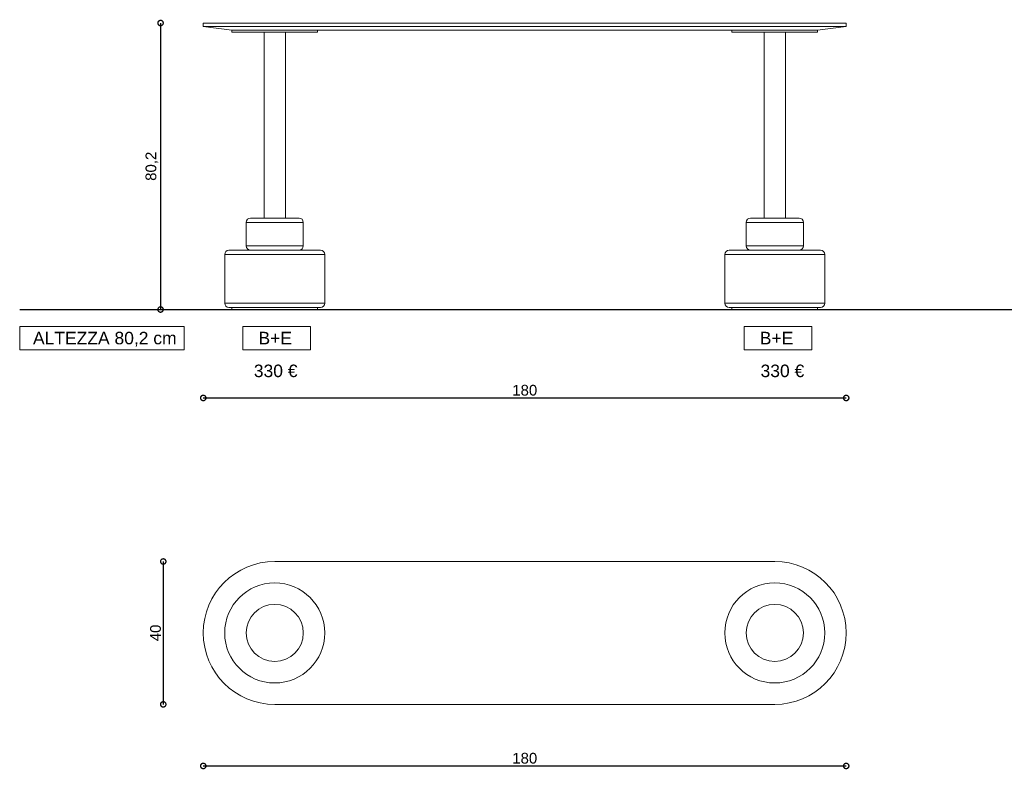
# Model space of a CAD drawing. Header units: millimetres. Extents: x 212 to 4870, y -1159 to 1622.
# Tile 17 of 21: x 4156 to 4431, y 486 to 696. Entities that reach past the tile are written whole.
import ezdxf

# ---------------------------------------------------------------- set-up
doc = ezdxf.new("R2010")
doc.units = ezdxf.units.MM
doc.header["$PDSIZE"] = -1
doc.layers.get('0').update_dxf_attribs({"lineweight": 9})
doc.styles.get("Standard").update_dxf_attribs({"font": 'Arial.ttf'})
doc.dimstyles.new('ISO-25', dxfattribs={"dimtxt": 3, "dimasz": 3, "dimexe": 1.25, "dimexo": 0.625, "dimtad": 1, "dimdec": 1, "dimtxsty": 'Standard', "dimblk": 'DOTSMALL', "dimblk1": 'DOTSMALL', "dimblk2": 'DOTSMALL', "dimcen": 2.5, "dimse1": 1, "dimse2": 1, "dimadec": 0, "dimazin": 0, "dimtfac": 1, "dimtdec": 1, "dimtmove": 0, "dimatfit": 3, "dimldrblk": 'DOTSMALL', "dimfxl": 1, "dimarcsym": 0})

# ---------------------------------------------------------------- blocks, each defined once
blk = doc.blocks.new('_DotSmall')
at = {"color": 0, "linetype": 'ByBlock', "const_width": 0.5}
blk.add_lwpolyline([(-0.0625, 0, 1), (0.0625, 0, 1)], format="xyb", close=True, dxfattribs=at)
blk = doc.blocks.new('*D52')
at = {"color": 0, "lineweight": -2, "transparency": 16777216}
blk.add_line((4195.05, 694.85), (4195.05, 614.65), dxfattribs=at)
at = {"layer": 'Defpoints', "color": 0, "transparency": 16777216}
for p in [(4207.01, 694.85), (4195.05, 614.65), (4207.01, 614.65)]:
    blk.add_point(p, dxfattribs=at)
at = {"color": 0, "lineweight": -2, "transparency": 16777216, "xscale": 3, "yscale": 3, "zscale": 3}
for p, rotation in [((4195.05, 694.85), 90), ((4195.05, 614.65), 270)]:
    blk.add_blockref('_DotSmall', p, dxfattribs=dict(at, rotation=rotation))
at = {"color": 0, "transparency": 16777216, "insert": (4192.62, 654.75), "char_height": 3, "attachment_point": 5, "rotation": 90}
blk.add_mtext('80,2', dxfattribs=at)
blk = doc.blocks.new('*D53')
at = {"color": 0, "lineweight": -2, "transparency": 16777216}
blk.add_line((4207.01, 589.89), (4387.01, 589.89), dxfattribs=at)
at = {"layer": 'Defpoints', "color": 0, "transparency": 16777216}
for p in [(4387.01, 694.85), (4207.01, 693.85), (4387.01, 589.89)]:
    blk.add_point(p, dxfattribs=at)
at = {"color": 0, "lineweight": -2, "transparency": 16777216, "xscale": 3, "yscale": 3, "zscale": 3, "rotation": 180}
blk.add_blockref('_DotSmall', (4207.01, 589.89), dxfattribs=at)
at = {"color": 0, "lineweight": -2, "transparency": 16777216, "xscale": 3, "yscale": 3, "zscale": 3}
blk.add_blockref('_DotSmall', (4387.01, 589.89), dxfattribs=at)
at = {"color": 0, "transparency": 16777216, "insert": (4297.01, 592.04), "char_height": 3, "attachment_point": 5}
blk.add_mtext('180', dxfattribs=at)
blk = doc.blocks.new('*D54')
at = {"color": 0, "lineweight": -2, "transparency": 16777216}
blk.add_line((4195.8, 544.11), (4195.8, 504.11), dxfattribs=at)
at = {"layer": 'Defpoints', "color": 0, "transparency": 16777216}
for p in [(4227.01, 544.11), (4195.8, 504.11), (4227.01, 504.11)]:
    blk.add_point(p, dxfattribs=at)
at = {"color": 0, "lineweight": -2, "transparency": 16777216, "xscale": 3, "yscale": 3, "zscale": 3}
for p, rotation in [((4195.8, 544.11), 90), ((4195.8, 504.11), 270)]:
    blk.add_blockref('_DotSmall', p, dxfattribs=dict(at, rotation=rotation))
at = {"color": 0, "transparency": 16777216, "insert": (4193.65, 524.11), "char_height": 3, "attachment_point": 5, "rotation": 90}
blk.add_mtext('40', dxfattribs=at)
blk = doc.blocks.new('*D55')
at = {"color": 0, "lineweight": -2, "transparency": 16777216}
blk.add_line((4207.01, 486.87), (4387.01, 486.87), dxfattribs=at)
at = {"layer": 'Defpoints', "color": 0, "transparency": 16777216}
for p in [(4207.01, 524.11), (4387.01, 524.11), (4387.01, 486.87)]:
    blk.add_point(p, dxfattribs=at)
at = {"color": 0, "lineweight": -2, "transparency": 16777216, "xscale": 3, "yscale": 3, "zscale": 3, "rotation": 180}
blk.add_blockref('_DotSmall', (4207.01, 486.87), dxfattribs=at)
at = {"color": 0, "lineweight": -2, "transparency": 16777216, "xscale": 3, "yscale": 3, "zscale": 3}
blk.add_blockref('_DotSmall', (4387.01, 486.87), dxfattribs=at)
at = {"color": 0, "transparency": 16777216, "insert": (4297.01, 489.02), "char_height": 3, "attachment_point": 5}
blk.add_mtext('180', dxfattribs=at)

msp = doc.modelspace()

# ---------------------------------------------------------------- linework, layer by layer
at = {"color": 7, "linetype": 'Continuous', "lineweight": 9}
for p, q in [((4207.01, 694.85), (4207.01, 693.85)), ((4207.01, 694.85), (4227.01, 694.85)), ((4227.01, 694.85), (4367.01, 694.85)), ((4367.01, 694.85), (4387.01, 694.85)), ((4387.01, 693.85), (4387.01, 694.85)), ((4207.01, 693.85), (4215.01, 692.85)), ((4227.01, 693.85), (4207.01, 693.85)), ((4215.01, 692.85), (4215.01, 692.25)), ((4227.01, 692.85), (4215.01, 692.85)), ((4215.01, 692.25), (4227.01, 692.25)), ((4224.01, 692.25), (4224.01, 640.25)), ((4367.01, 693.85), (4227.01, 693.85)), ((4367.01, 692.85), (4227.01, 692.85)), ((4227.01, 692.25), (4239.01, 692.25)), ((4230.01, 640.25), (4230.01, 692.25)), ((4239.01, 692.25), (4239.01, 692.85)), ((4355.01, 692.85), (4355.01, 692.25)), ((4355.01, 692.25), (4367.01, 692.25)), ((4364.01, 692.25), (4364.01, 640.25)), ((4387.01, 693.85), (4367.01, 693.85)), ((4379.01, 692.85), (4367.01, 692.85)), ((4367.01, 692.25), (4379.01, 692.25)), ((4370.01, 640.25), (4370.01, 692.25)), ((4387.01, 693.85), (4379.01, 692.85)), ((4379.01, 692.25), (4379.01, 692.85)), ((4220.21, 640.25), (4233.81, 640.25)), ((4360.21, 640.25), (4373.81, 640.25)), ((4219.01, 639.05), (4219.01, 632.45)), ((4235.01, 632.45), (4235.01, 639.05)), ((4359.01, 639.05), (4359.01, 632.45)), ((4375.01, 632.45), (4375.01, 639.05)), ((4213.01, 630.05), (4213.01, 616.45)), ((4214.21, 631.25), (4239.81, 631.25)), ((4241.01, 616.45), (4241.01, 630.05)), ((4353.01, 630.05), (4353.01, 616.45)), ((4354.21, 631.25), (4379.81, 631.25)), ((4381.01, 616.45), (4381.01, 630.05)), ((4239.81, 615.25), (4214.21, 615.25)), ((4215.01, 615.25), (4215.01, 614.65)), ((4239.01, 614.65), (4239.01, 615.25)), ((4379.81, 615.25), (4354.21, 615.25)), ((4355.01, 615.25), (4355.01, 614.65)), ((4379.01, 614.65), (4379.01, 615.25)), ((4227.01, 614.65), (4215.01, 614.65)), ((4239.01, 614.65), (4227.01, 614.65)), ((4367.01, 614.65), (4355.01, 614.65)), ((4379.01, 614.65), (4367.01, 614.65))]:
    msp.add_line(p, q, dxfattribs=at)
at = {"color": 252, "linetype": 'Continuous', "lineweight": 9}
for p, q in [((4235.01, 639.05), (4219.01, 639.05)), ((4375.01, 639.05), (4359.01, 639.05)), ((4219.01, 632.45), (4235.01, 632.45)), ((4359.01, 632.45), (4375.01, 632.45)), ((4241.01, 630.05), (4213.01, 630.05)), ((4381.01, 630.05), (4353.01, 630.05)), ((4213.01, 616.45), (4241.01, 616.45)), ((4353.01, 616.45), (4381.01, 616.45))]:
    msp.add_line(p, q, dxfattribs=at)
at = {"lineweight": 30}
msp.add_line((4155.61, 614.65), (4800.36, 614.65), dxfattribs=at)
for p, q in [((4227.01, 544.11), (4367.01, 544.11)), ((4367.01, 504.11), (4227.01, 504.11))]:
    msp.add_line(p, q)
for points in [[(4155.61, 609.85), (4201.67, 609.85), (4201.67, 603.34), (4155.61, 603.34)], [(4218.05, 609.85), (4237.03, 609.85), (4237.03, 603.34), (4218.05, 603.34)], [(4358.4, 609.85), (4377.38, 609.85), (4377.38, 603.34), (4358.4, 603.34)]]:
    msp.add_lwpolyline(points, close=True)
at = {"color": 252, "linetype": 'Continuous', "lineweight": 9}
for centre, radius in [((4227.01, 524.11), 14), ((4367.01, 524.11), 14), ((4227.01, 524.11), 8), ((4367.01, 524.11), 8)]:
    msp.add_circle(centre, radius, dxfattribs=at)
at = {"color": 7, "linetype": 'Continuous', "lineweight": 9}
for centre, start, end in [((4220.21, 639.05), 90, 180), ((4233.81, 639.05), 0, 90), ((4360.21, 639.05), 90, 180), ((4373.81, 639.05), 0, 90), ((4220.21, 632.45), 180, 270), ((4233.81, 632.45), 270, 0), ((4360.21, 632.45), 180, 270), ((4373.81, 632.45), 270, 0), ((4214.21, 630.05), 90, 180), ((4239.81, 630.05), 0, 90), ((4354.21, 630.05), 90, 180), ((4379.81, 630.05), 0, 90), ((4214.21, 616.45), 180, 270), ((4239.81, 616.45), 270, 0), ((4354.21, 616.45), 180, 270), ((4379.81, 616.45), 270, 0)]:
    msp.add_arc(centre, 1.2, start, end, dxfattribs=at)
for centre, start, end in [((4227.01, 524.11), 90, 270), ((4367.01, 524.11), 270, 90)]:
    msp.add_arc(centre, 20, start, end)

# ---------------------------------------------------------------- texts
at = {"char_height": 3.5, "attachment_point": 1}
for s, insert in [('ALTEZZA 80,2 cm', (4159.33, 608.41)), ('B+E', (4222.47, 608.41)), ('B+E', (4362.82, 608.41)), ('330 €', (4221.16, 599.23)), ('330 €', (4363.03, 599.23))]:
    msp.add_mtext_dynamic_manual_height_columns(s, width=48.7685, gutter_width=17.5, heights=[0], dxfattribs=dict(at, insert=insert))

# ---------------------------------------------------------------- dimensions: what is measured, and where the dimension line sits
for base, p1, p2, picture, middle in [((4195.05, 614.65), (4207.01, 694.85), (4207.01, 614.65), '*D52', (4192.62, 654.75)), ((4195.8, 504.11), (4227.01, 544.11), (4227.01, 504.11), '*D54', (4193.65, 524.11))]:
    dim = msp.add_linear_dim(base=base, p1=p1, p2=p2, angle=90, dimstyle='ISO-25')
    dim.commit()
    dim.dimension.update_dxf_attribs({"geometry": picture, "text_midpoint": middle})
for base, p1, p2, picture, middle in [((4387.01, 589.89), (4207.01, 693.85), (4387.01, 694.85), '*D53', (4297.01, 592.04)), ((4387.01, 486.87), (4207.01, 524.11), (4387.01, 524.11), '*D55', (4297.01, 489.02))]:
    dim = msp.add_linear_dim(base=base, p1=p1, p2=p2, dimstyle='ISO-25')
    dim.commit()
    dim.dimension.update_dxf_attribs({"geometry": picture, "text_midpoint": middle})

doc.saveas('drawing.dxf')
